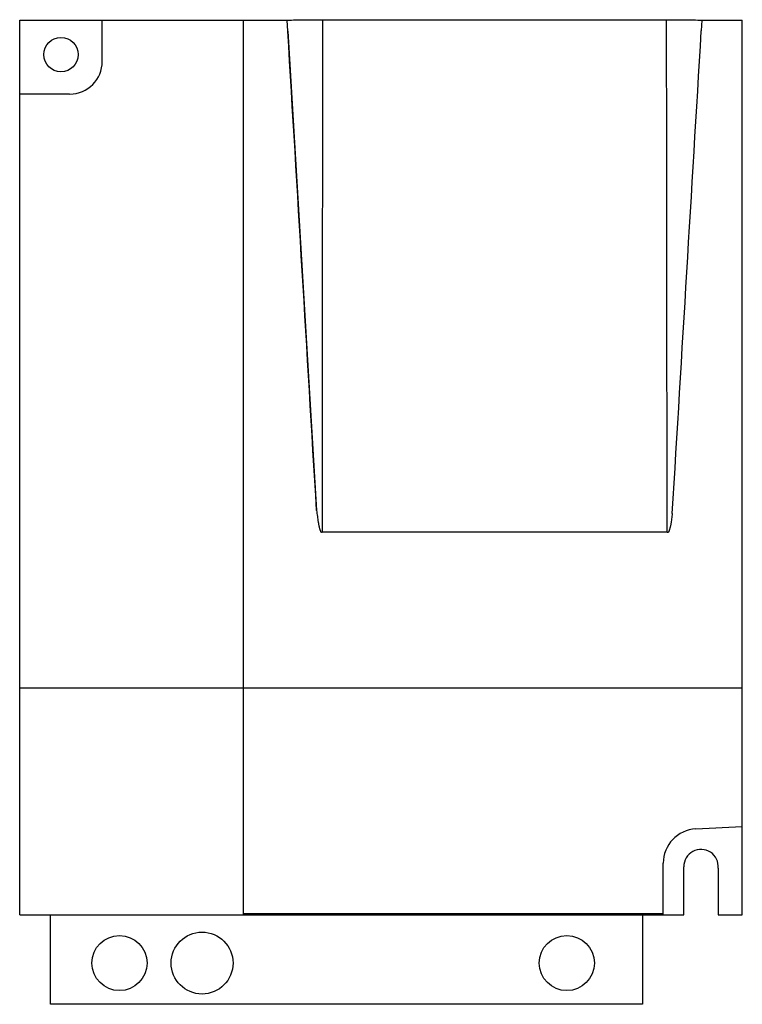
# Model space of a CAD drawing. Header units: millimetres. Extents: x 15 to 120, y 20 to 163.
import ezdxf

# ---------------------------------------------------------------- set-up
doc = ezdxf.new("R2010")
doc.units = ezdxf.units.MM
doc.header["$LTSCALE"] = 12.051533
doc.layers.get('0').update_dxf_attribs({"linetype": 'CONTINUOUS'})

msp = doc.modelspace()

# ---------------------------------------------------------------- linework, layer by layer
at = {"color": 7, "linetype": 'Continuous'}
for p, q in [((14.56, 33.34), (14.56, 163.34)), ((14.56, 163.34), (53.44, 163.34)), ((26.56, 157.34), (26.56, 163.34)), ((47.06, 33.34), (47.06, 163.34)), ((53.52, 161.74), (53.44, 163.34)), ((58.61, 163.41), (108.51, 163.41)), ((113.68, 163.34), (113.6, 161.77)), ((113.68, 163.34), (119.56, 163.34)), ((119.56, 33.34), (119.56, 163.34)), ((53.52, 161.74), (57.7, 92.11)), ((21.82, 152.61), (14.56, 152.61)), ((58.54, 89.01), (108.59, 89.01)), ((14.56, 66.34), (119.56, 66.34)), ((112.8, 45.84), (119.56, 46.19)), ((108.06, 33.34), (108.06, 40.84)), ((111.06, 33.34), (111.06, 40.34)), ((116.06, 40.13), (116.06, 33.34)), ((14.56, 33.34), (111.06, 33.34)), ((19.06, 20.34), (19.06, 33.34)), ((47.06, 33.54), (108.06, 33.54)), ((105.06, 33.34), (105.06, 20.34)), ((116.06, 33.34), (119.56, 33.34)), ((105.06, 20.34), (19.06, 20.34))]:
    msp.add_line(p, q, dxfattribs=at)
for centre, radius in [((20.56, 158.34), 2.5), ((29.06, 26.34), 4), ((41.06, 26.34), 4.5), ((94.06, 26.34), 4)]:
    msp.add_circle(centre, radius, dxfattribs=at)
for centre, radius, start, end in [((21.82, 157.35), 4.74, 270.019, 359.9812), ((113.09, 40.82), 5.03, 93.311, 179.7234), ((113.56, 40.34), 2.51, 355.2865, 179.9997)]:
    msp.add_arc(centre, radius, start, end, dxfattribs=at)
for points, knots in [([(53.44, 163.34), (54.24, 163.37), (55.96, 163.4), (57.69, 163.41), (58.61, 163.41)], [0, 0, 0, 0, 0.466131, 1, 1, 1, 1]), ([(108.51, 163.41), (109.43, 163.41), (111.16, 163.4), (112.88, 163.37), (113.68, 163.34)], [0, 0, 0, 0, 0.534303, 1, 1, 1, 1]), ([(108.51, 163.41), (108.52, 151.01), (108.55, 132.41), (108.57, 107.61), (108.58, 95.21), (108.59, 89.01)], [0, 0, 0, 0, 0.5, 0.75, 1, 1, 1, 1]), ([(57.7, 92.11), (57.72, 91.96), (57.75, 91.68), (57.81, 91.24), (57.86, 90.89), (57.9, 90.6), (57.94, 90.38), (57.97, 90.17), (58.02, 89.96), (58.06, 89.74), (58.1, 89.57), (58.14, 89.43), (58.17, 89.32), (58.2, 89.22), (58.24, 89.14), (58.27, 89.07), (58.29, 89.02), (58.32, 88.98), (58.36, 88.94), (58.41, 88.91), (58.47, 88.93), (58.51, 88.97), (58.53, 89), (58.54, 89.01)], [0, 0, 0, 0, 0.125043, 0.250086, 0.375129, 0.43765, 0.500172, 0.562693, 0.625215, 0.687735, 0.750255, 0.781516, 0.812776, 0.844035, 0.875292, 0.890923, 0.906553, 0.922182, 0.937797, 0.953319, 0.968778, 0.984375, 1, 1, 1, 1]), ([(109.39, 91.66), (109.38, 91.53), (109.34, 91.27), (109.29, 90.89), (109.24, 90.57), (109.2, 90.32), (109.17, 90.12), (109.13, 89.93), (109.09, 89.74), (109.05, 89.55), (109.01, 89.4), (108.97, 89.27), (108.94, 89.18), (108.91, 89.09), (108.87, 89.02), (108.84, 88.96), (108.81, 88.92), (108.77, 88.89), (108.71, 88.87), (108.64, 88.93), (108.61, 88.98), (108.59, 89.01)], [0, 0, 0, 0, 0.125114, 0.250229, 0.375342, 0.4379, 0.500457, 0.563014, 0.625571, 0.688127, 0.750681, 0.781959, 0.813237, 0.844513, 0.875781, 0.89142, 0.907055, 0.922671, 0.938173, 0.96877, 1, 1, 1, 1])]:
    msp.add_open_spline(points, degree=3, knots=knots, dxfattribs=at)
for points in [[(58.54, 89.01), (58.55, 101.41), (58.57, 126.21), (58.6, 151.01), (58.61, 163.41)], [(57.7, 92.11), (56.31, 115.32), (54.91, 138.53), (53.52, 161.74)], [(109.39, 91.66), (110.8, 115.03), (112.2, 138.4), (113.6, 161.77)]]:
    msp.add_open_spline(points, degree=3, dxfattribs=at)

doc.saveas('drawing.dxf')
